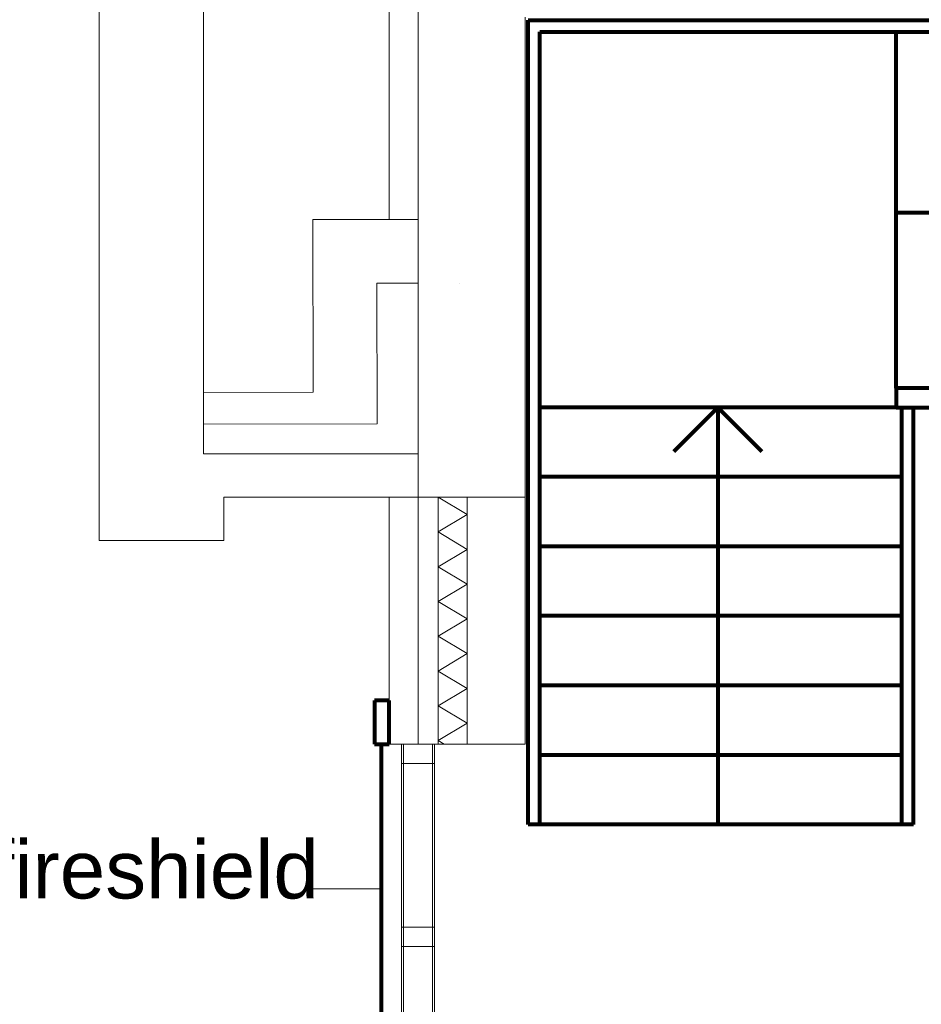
# Model space of a CAD drawing. Header units: millimetres. Extents: x -90830 to 24172, y -102460 to 73669.
# Tile 59 of 198: x -57363 to -54252, y 51787 to 55186. Entities that reach past the tile are written whole.
import ezdxf

# ---------------------------------------------------------------- set-up
doc = ezdxf.new("R2010")
doc.units = ezdxf.units.MM
for name, color, linetype, lineweight in [('Algemeen', 253, 'Continuous', 9), ('Algemeen01', 253, 'Continuous', 80), ('K21-BUITENWANDEN_1', 253, 'Continuous', 9), ('K22-BINNENWANDEN_1', 253, 'Continuous', 9), ('Standard', 253, 'Continuous', 9)]:
    doc.layers.add(name, color=color, linetype=linetype, lineweight=lineweight)
doc.styles.add('ARIAL', font='arial.ttf')

msp = doc.modelspace()

# ---------------------------------------------------------------- linework, layer by layer
at = {"layer": 'Algemeen'}
msp.add_line((-56349, 52185.6), (-56115.4, 52185.6), dxfattribs=at)
at = {"layer": 'Algemeen01'}
for p, q in [((-55608.6, 52407.8), (-55608.6, 55184.8)), ((-55608.6, 55184.8), (-51578.6, 55184.8)), ((-55568.6, 52407.8), (-55568.6, 55144.8)), ((-55568.6, 55144.8), (-51698.6, 55144.8)), ((-54338.6, 53914.8), (-54338.6, 55144.8)), ((-51698.6, 54519.8), (-54338.6, 54519.8)), ((-54224.6, 53914.8), (-54338.6, 53914.8)), ((-54338.6, 53914.8), (-54338.6, 53847.8)), ((-54338.6, 53847.8), (-55568.6, 53847.8)), ((-54953.6, 53847.8), (-55105.6, 53695.9)), ((-54953.6, 53847.8), (-54953.6, 52407.8)), ((-54953.6, 53847.8), (-54801.7, 53695.9)), ((-54338.6, 53847.8), (-54224.6, 53847.8)), ((-54318.6, 52407.8), (-54318.6, 53847.8)), ((-54278.6, 52407.8), (-54278.6, 53847.8)), ((-54318.6, 53607.8), (-55568.6, 53607.8)), ((-54318.6, 53367.8), (-55568.6, 53367.8)), ((-54318.6, 53127.8), (-55568.6, 53127.8)), ((-54318.6, 52887.8), (-55568.6, 52887.8)), ((-56088.6, 52835.5), (-56138.6, 52835.5)), ((-56138.6, 52835.5), (-56138.6, 52685.5)), ((-56088.6, 52685.5), (-56088.6, 52835.5)), ((-56138.6, 52685.5), (-56088.6, 52685.5)), ((-56115.4, 52685.5), (-56115.4, 49587.8)), ((-54318.6, 52647.8), (-55568.6, 52647.8)), ((-54278.6, 52407.8), (-55608.6, 52407.8))]:
    msp.add_line(p, q, dxfattribs=at)
at = {"layer": 'K21-BUITENWANDEN_1'}
for p, q in [((-55988.6, 54496.9), (-56351.5, 54496.2)), ((-56350.3, 53900.3), (-56351.5, 54496.2)), ((-55988.6, 54276.9), (-56131, 54276.6)), ((-56130.1, 53790.7), (-56131, 54276.6)), ((-56728.6, 53899.6), (-56350.3, 53900.3)), ((-56728.6, 53789.6), (-56130.1, 53790.7))]:
    msp.add_line(p, q, dxfattribs=at)
at = {"layer": 'K22-BINNENWANDEN_1'}
msp.add_line((-55845.6, 54277.2), (-55845.5, 54277.2), dxfattribs=at)
at = {"layer": 'Standard'}
for p, q in [((-56088.6, 57725.5), (-56088.6, 54496.9)), ((-55988.6, 54496.9), (-55988.6, 57725.5)), ((-55988.6, 57725.5), (-55988.6, 53537.8)), ((-57088.6, 55956.7), (-57088.6, 53687.8)), ((-56728.6, 53687.8), (-56728.6, 55956.7)), ((-55618.6, 53537.8), (-55618.6, 55194.8)), ((-56088.6, 54496.9), (-55988.6, 54496.9)), ((-57088.6, 53687.8), (-57088.6, 53387.8)), ((-56658.6, 53687.8), (-56728.6, 53687.8)), ((-55988.6, 53687.8), (-56658.6, 53687.8)), ((-55988.6, 53537.8), (-55988.6, 53687.8)), ((-56658.6, 53387.8), (-56658.6, 53537.8)), ((-56658.6, 53537.8), (-55988.6, 53537.8)), ((-56088.6, 53537.8), (-56088.6, 52685.5)), ((-55988.6, 53537.8), (-56088.6, 53537.8)), ((-55988.6, 53537.8), (-55888.6, 53537.8)), ((-55988.6, 52685.5), (-55988.6, 53537.8)), ((-55988.6, 53537.8), (-55988.6, 52685.5)), ((-55918.6, 53537.8), (-55988.6, 53537.8)), ((-55918.6, 53537.8), (-55818.6, 53477.8)), ((-55918.6, 53537.8), (-55918.6, 52685.5)), ((-55818.6, 53537.8), (-55918.6, 53537.8)), ((-55918.6, 52685.5), (-55918.6, 53537.8)), ((-55888.6, 53537.8), (-55618.6, 53537.8)), ((-55818.6, 52685.5), (-55818.6, 53537.8)), ((-55818.6, 53537.8), (-55818.6, 52685.5)), ((-55618.6, 53537.8), (-55818.6, 53537.8)), ((-55618.6, 52685.5), (-55618.6, 53537.8)), ((-55818.6, 53477.8), (-55918.6, 53417.8)), ((-55918.6, 53417.8), (-55818.6, 53357.8)), ((-57088.6, 53387.8), (-56658.6, 53387.8)), ((-55818.6, 53357.8), (-55918.6, 53297.8)), ((-55918.6, 53297.8), (-55818.6, 53237.8)), ((-55818.6, 53237.8), (-55918.6, 53177.8)), ((-55918.6, 53177.8), (-55818.6, 53117.8)), ((-55818.6, 53117.8), (-55918.6, 53057.8)), ((-55918.6, 53057.8), (-55818.6, 52997.8)), ((-55818.6, 52997.8), (-55918.6, 52937.8)), ((-55918.6, 52937.8), (-55818.6, 52877.8)), ((-55818.6, 52877.8), (-55918.6, 52817.8)), ((-55918.6, 52817.8), (-55818.6, 52757.8)), ((-55818.6, 52757.8), (-55918.6, 52697.8)), ((-55918.6, 52697.8), (-55898.2, 52685.5)), ((-56088.6, 52685.5), (-56038.6, 52685.5)), ((-56045.6, 52685.5), (-56045.6, 52618.5)), ((-55931.6, 52685.5), (-56045.6, 52685.5)), ((-56045.6, 52685.5), (-56045.6, 49585.5)), ((-56038.6, 52685.5), (-56038.6, 49585.5)), ((-55938.6, 52685.5), (-56038.6, 52685.5)), ((-56038.6, 52685.5), (-55988.6, 52685.5)), ((-55988.6, 52685.5), (-55924.6, 52685.5)), ((-55938.6, 49585.5), (-55938.6, 52685.5)), ((-55931.6, 52618.5), (-55931.6, 52685.5)), ((-55931.6, 52685.5), (-55931.6, 49585.5)), ((-55924.6, 52685.5), (-55918.6, 52685.5)), ((-55918.6, 52685.5), (-55818.6, 52685.5)), ((-55818.6, 52685.5), (-55618.6, 52685.5)), ((-56045.6, 52618.5), (-55931.6, 52618.5)), ((-56045.6, 52053.2), (-56045.6, 51986.2)), ((-55931.6, 52053.2), (-56045.6, 52053.2)), ((-55931.6, 51986.2), (-55931.6, 52053.2)), ((-56045.6, 51986.2), (-55931.6, 51986.2))]:
    msp.add_line(p, q, dxfattribs=at)

# ---------------------------------------------------------------- texts
at = {"layer": 'Algemeen', "insert": (-60299, 52092.2), "char_height": 200, "width": 4050.55, "attachment_point": 7, "style": 'ARIAL'}
msp.add_mtext('\\W1.01;brandscheiding\\~d.m.v.\\~fireshield', dxfattribs=at)

doc.saveas('drawing.dxf')
